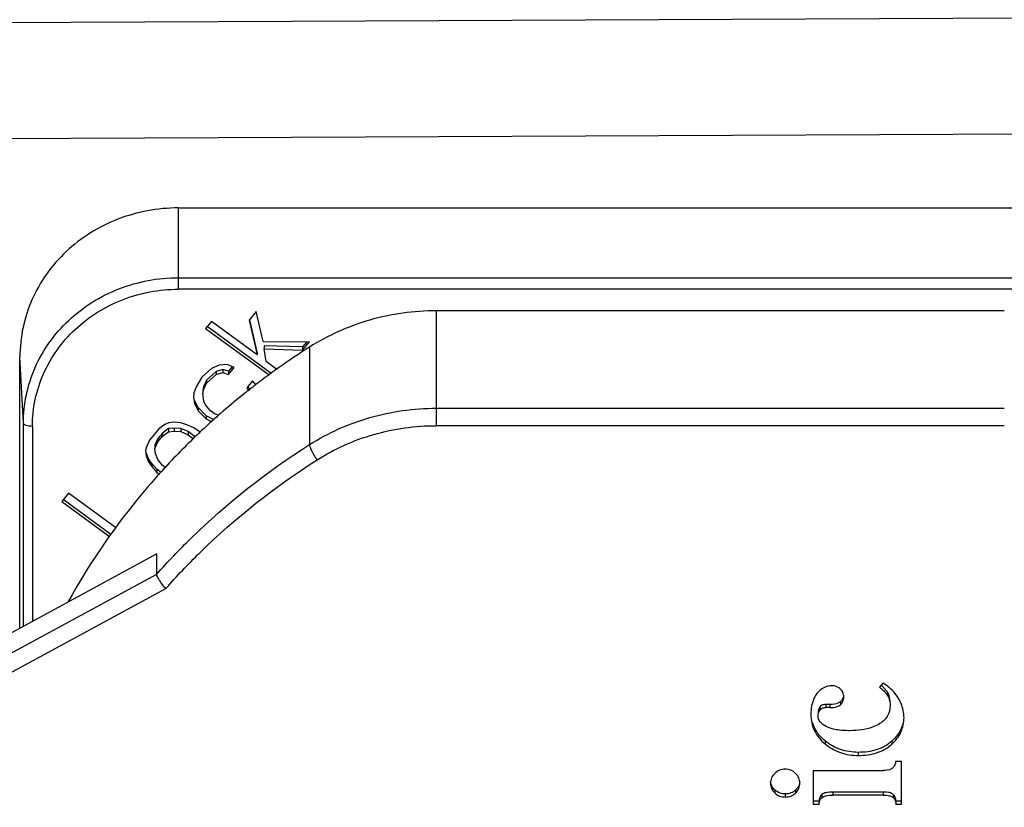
# Model space of a CAD drawing. Header units: millimetres. Extents: x 0 to 420, y 0 to 297.
# Tile 103 of 140: x 286.91 to 293.43, y 174.03 to 179.26. Entities that reach past the tile are written whole.
import ezdxf

# ---------------------------------------------------------------- set-up
doc = ezdxf.new("R2010")
doc.units = ezdxf.units.MM
doc.header["$LTSCALE"] = 23.1
doc.layers.get('0').update_dxf_attribs({"linetype": 'CONTINUOUS'})
doc.layers.add('DIM_PILOTEES', color=7, linetype='CONTINUOUS')
doc.styles.get("Standard").update_dxf_attribs({"font": 'txt', "width": 0.7})
doc.dimstyles.new('DIMSTYLE_2', dxfattribs={"dimtxt": 2.5, "dimasz": 3.5, "dimexe": 2, "dimexo": 0, "dimtad": 1, "dimlfac": 3.333333, "dimdsep": 46, "dimtxsty": 'Standard', "dimblk": '_FILLED', "dimblk1": '_FILLED', "dimblk2": '_FILLED', "dimcen": 0.09, "dimazin": 2, "dimtp": 0.5, "dimtm": 0.5, "dimtfac": 1, "dimtofl": 0, "dimtmove": 0, "dimatfit": 3, "dimldrblk": '_FILLED', "dimfxl": 0, "dimtolj": 1, "dimarcsym": 0})
doc.dimstyles.new('DIMSTYLE_5', dxfattribs={"dimtxt": 2.5, "dimasz": 3.5, "dimexe": 2, "dimexo": 0, "dimtad": 1, "dimlfac": 3.333333, "dimdsep": 46, "dimtxsty": 'Standard', "dimblk": '_FILLED', "dimblk1": '_FILLED', "dimblk2": '_FILLED', "dimcen": 0.09, "dimazin": 2, "dimtp": 0.3, "dimtm": 0.3, "dimtfac": 1, "dimtofl": 0, "dimtmove": 0, "dimatfit": 3, "dimldrblk": '_FILLED', "dimfxl": 0, "dimtolj": 1, "dimarcsym": 0})

# ---------------------------------------------------------------- blocks, each defined once
blk = doc.blocks.new('_FILLED')
at = {"color": 0, "linetype": 'ByBlock'}
blk.add_solid([(0, 0), (-1, 0.1429), (-1, -0.1429)], dxfattribs=at)
blk = doc.blocks.new('*D14')
at = {"layer": 'DIM_PILOTEES', "color": 2, "linetype": 'Continuous'}
for p, q in [((279.5564, 179.2504), (279.5564, 110.0071)), ((353.4843, 165.3236), (353.4843, 110.0071)), ((279.5564, 112.0071), (316.5204, 112.0071)), ((353.4843, 112.0071), (316.5204, 112.0071))]:
    blk.add_line(p, q, dxfattribs=at)
at = {"layer": 'DIM_PILOTEES', "color": 2, "linetype": 'Continuous', "xscale": 3.5, "yscale": 3.5, "zscale": 3.5, "rotation": 180}
blk.add_blockref('_FILLED', (279.5564, 112.0071), dxfattribs=at)
at = {"layer": 'DIM_PILOTEES', "color": 2, "linetype": 'Continuous', "xscale": 3.5, "yscale": 3.5, "zscale": 3.5}
blk.add_blockref('_FILLED', (353.4843, 112.0071), dxfattribs=at)
at = {"layer": 'DIM_PILOTEES', "color": 2, "linetype": 'Continuous', "insert": (318.5966, 115.1321), "char_height": 2.5, "width": 16.607143, "attachment_point": 2, "line_spacing_factor": 0.9}
blk.add_mtext('{\\ftxt;\\W0.0001;\\H0.0001;\\~}{\\ftxt;\\W4.4285714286;\\H2.5; }{\\ftxt;\\W0.0001;\\H0.0001;\\~}', dxfattribs=at)
blk = doc.blocks.new('*D15')
at = {"layer": 'DIM_PILOTEES', "color": 2, "linetype": 'Continuous'}
for p, q in [((279.5564, 176.5611), (279.5564, 119.7219)), ((313.5164, 134.887), (313.5164, 119.7219)), ((279.5564, 121.7219), (296.5364, 121.7219)), ((313.5164, 121.7219), (296.5364, 121.7219))]:
    blk.add_line(p, q, dxfattribs=at)
at = {"layer": 'DIM_PILOTEES', "color": 2, "linetype": 'Continuous', "xscale": 3.5, "yscale": 3.5, "zscale": 3.5, "rotation": 180}
blk.add_blockref('_FILLED', (279.5564, 121.7219), dxfattribs=at)
at = {"layer": 'DIM_PILOTEES', "color": 2, "linetype": 'Continuous', "xscale": 3.5, "yscale": 3.5, "zscale": 3.5}
blk.add_blockref('_FILLED', (313.5164, 121.7219), dxfattribs=at)
at = {"layer": 'DIM_PILOTEES', "color": 2, "linetype": 'Continuous', "insert": (296.5364, 124.8469), "char_height": 2.5, "width": 12.053571, "attachment_point": 2, "line_spacing_factor": 0.9}
blk.add_mtext('{\\ftxt;\\W0.0001;\\H0.0001;\\~}{\\ftxt;\\W3.2142857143;\\H2.5; }{\\ftxt;\\W0.0001;\\H0.0001;\\~}', dxfattribs=at)
blk = doc.blocks.new('*D16')
at = {"layer": 'DIM_PILOTEES', "color": 2, "linetype": 'Continuous'}
for p, q in [((279.5564, 179.2504), (279.5564, 148.7049)), ((302.3564, 169.9296), (302.3564, 148.7049)), ((279.5564, 150.7049), (290.9564, 150.7049)), ((302.3564, 150.7049), (290.9564, 150.7049))]:
    blk.add_line(p, q, dxfattribs=at)
at = {"layer": 'DIM_PILOTEES', "color": 2, "linetype": 'Continuous', "xscale": 3.5, "yscale": 3.5, "zscale": 3.5, "rotation": 180}
blk.add_blockref('_FILLED', (279.5564, 150.7049), dxfattribs=at)
at = {"layer": 'DIM_PILOTEES', "color": 2, "linetype": 'Continuous', "xscale": 3.5, "yscale": 3.5, "zscale": 3.5}
blk.add_blockref('_FILLED', (302.3564, 150.7049), dxfattribs=at)
at = {"layer": 'DIM_PILOTEES', "color": 2, "linetype": 'Continuous', "insert": (291.5544, 153.8299), "char_height": 2.5, "width": 5.892857, "attachment_point": 2, "line_spacing_factor": 0.9}
blk.add_mtext('{\\ftxt;\\W0.0001;\\H0.0001;\\~}{\\ftxt;\\W1.5714285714;\\H2.5; }{\\ftxt;\\W0.0001;\\H0.0001;\\~}', dxfattribs=at)
blk = doc.blocks.new('*D19')
at = {"layer": 'DIM_PILOTEES', "color": 2, "linetype": 'Continuous'}
for p, q in [((284.7776, 184.237), (259.4717, 184.237)), ((261.4717, 184.237), (261.4717, 159.112)), ((261.4717, 133.987), (261.4717, 159.112)), ((315.3164, 133.987), (259.4717, 133.987))]:
    blk.add_line(p, q, dxfattribs=at)
at = {"layer": 'DIM_PILOTEES', "color": 2, "linetype": 'Continuous', "xscale": 3.5, "yscale": 3.5, "zscale": 3.5}
for p, rotation in [((261.4717, 184.237), 90), ((261.4717, 133.987), 270)]:
    blk.add_blockref('_FILLED', p, dxfattribs=dict(at, rotation=rotation))
at = {"layer": 'DIM_PILOTEES', "color": 2, "linetype": 'Continuous', "insert": (258.3467, 160.9501), "char_height": 2.5, "width": 12.857143, "attachment_point": 2, "rotation": 90, "line_spacing_factor": 0.9}
blk.add_mtext('{\\ftxt;\\W0.0001;\\H0.0001;\\~}{\\ftxt;\\W3.4285714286;\\H2.5; }{\\ftxt;\\W0.0001;\\H0.0001;\\~}', dxfattribs=at)

msp = doc.modelspace()

# ---------------------------------------------------------------- linework, layer by layer
at = {"color": 7, "linetype": 'Continuous'}
for p, q in [((284.3564, 179.226), (301.9182, 179.3071)), ((284.3564, 178.4567), (301.9182, 178.5378)), ((287.9564, 178.0072), (295.1564, 178.0072)), ((287.9564, 178.0072), (287.9564, 177.4679)), ((287.9564, 177.5444), (295.1564, 177.5444)), ((295.1564, 177.4679), (287.9564, 177.4679)), ((288.4735, 177.3198), (288.4273, 177.2642)), ((288.5196, 177.1219), (288.4735, 177.3198)), ((293.4311, 177.3254), (289.665, 177.3254)), ((289.665, 177.3254), (289.665, 176.5636)), ((288.1764, 177.2547), (288.1379, 177.2084)), ((288.4782, 177.0331), (288.1764, 177.2547)), ((288.4273, 177.2642), (288.4782, 177.0331)), ((288.4782, 177.0536), (288.4316, 177.2652)), ((288.1379, 177.2084), (288.5579, 176.9)), ((288.5724, 176.9099), (288.1477, 177.2217)), ((288.5196, 177.1219), (288.8262, 177.1204)), ((288.8092, 177.1205), (288.78, 177.0854)), ((288.78, 177.0649), (288.8262, 177.1204)), ((288.4782, 177.0536), (288.4782, 177.0331)), ((288.78, 177.0854), (288.5267, 177.0925)), ((288.5267, 177.0925), (288.5267, 177.072)), ((288.5267, 177.072), (288.78, 177.0649)), ((288.5385, 176.9888), (288.5267, 177.072)), ((288.78, 177.0854), (288.78, 177.0649)), ((288.8259, 177.0842), (288.8259, 176.4377)), ((286.9295, 176.5794), (286.907, 177.021)), ((286.907, 175.2208), (286.907, 177.021)), ((288.6104, 176.9361), (288.5385, 176.9888)), ((288.1757, 176.9421), (288.1118, 176.8847)), ((288.2083, 176.9238), (288.1443, 176.8664)), ((288.2266, 176.9644), (288.1757, 176.9421)), ((288.2515, 176.9368), (288.2083, 176.9238)), ((288.2083, 176.9238), (288.2083, 176.9033)), ((288.2083, 176.9033), (288.2515, 176.9163)), ((288.2799, 176.97), (288.2266, 176.9644)), ((288.2894, 176.9239), (288.2515, 176.9368)), ((288.2515, 176.9368), (288.2515, 176.9163)), ((288.2515, 176.9163), (288.2894, 176.9034)), ((288.3278, 176.9497), (288.2799, 176.97)), ((288.3152, 176.955), (288.2894, 176.9239)), ((288.2894, 176.9034), (288.3278, 176.9497)), ((288.2894, 176.9239), (288.2894, 176.9034)), ((288.1118, 176.8847), (288.0757, 176.8218)), ((288.1443, 176.8664), (288.1236, 176.822)), ((288.1443, 176.8459), (288.2083, 176.9033)), ((288.1443, 176.8664), (288.1443, 176.8459)), ((288.4485, 176.8611), (288.4101, 176.8148)), ((288.4714, 176.8338), (288.4485, 176.8611)), ((288.0597, 176.7441), (288.0627, 176.7866)), ((288.0757, 176.8218), (288.0627, 176.7866)), ((288.1236, 176.822), (288.1183, 176.7961)), ((288.1183, 176.7756), (288.1236, 176.8015)), ((288.1183, 176.7961), (288.1183, 176.7756)), ((288.1236, 176.8015), (288.1443, 176.8459)), ((288.1236, 176.822), (288.1236, 176.8015)), ((288.4101, 176.8148), (288.4238, 176.7956)), ((288.4326, 176.8039), (288.418, 176.8243)), ((288.4312, 176.8054), (288.4227, 176.7987)), ((288.4332, 176.8031), (288.4248, 176.7964)), ((288.0597, 176.7441), (288.0644, 176.7108)), ((288.0644, 176.7313), (288.0625, 176.7445)), ((288.0893, 176.6833), (288.0644, 176.7313)), ((288.1254, 176.7257), (288.1183, 176.7756)), ((288.1378, 176.7017), (288.1254, 176.7257)), ((288.0644, 176.7108), (288.0893, 176.6628)), ((288.1419, 176.6297), (288.0893, 176.6833)), ((288.0893, 176.6833), (288.0893, 176.6628)), ((288.0893, 176.6628), (288.1419, 176.6092)), ((288.1703, 176.6629), (288.1378, 176.7017)), ((288.2005, 176.6407), (288.1703, 176.6629)), ((289.665, 176.6789), (293.4311, 176.6789)), ((288.1935, 176.6031), (288.1419, 176.6297)), ((288.1419, 176.6297), (288.1419, 176.6092)), ((288.1419, 176.6092), (288.1793, 176.5899)), ((288.2261, 176.6335), (288.2005, 176.6407)), ((288.2148, 176.6253), (288.2096, 176.6207)), ((288.216, 176.6241), (288.2109, 176.6194)), ((286.9295, 175.233), (286.9295, 176.5794)), ((286.9895, 176.5592), (286.9895, 175.2656)), ((287.8271, 176.5422), (287.7655, 176.4682)), ((287.8679, 176.5719), (287.8271, 176.5422)), ((287.8927, 176.5443), (287.8519, 176.5147)), ((287.8519, 176.4942), (287.8927, 176.5238)), ((287.8933, 176.583), (287.8679, 176.5719)), ((287.9283, 176.5481), (287.8927, 176.5443)), ((287.8927, 176.5443), (287.8927, 176.5238)), ((287.8927, 176.5238), (287.9283, 176.5276)), ((287.9289, 176.5867), (287.8933, 176.583)), ((287.9738, 176.5444), (287.9283, 176.5481)), ((287.9283, 176.5481), (287.9283, 176.5276)), ((287.9283, 176.5276), (287.9738, 176.5239)), ((287.9744, 176.5831), (287.9289, 176.5867)), ((288.0218, 176.5242), (287.9738, 176.5444)), ((287.9738, 176.5444), (287.9738, 176.5239)), ((287.9738, 176.5239), (288.0218, 176.5036)), ((288.0123, 176.5702), (287.9744, 176.5831)), ((288.0602, 176.5499), (288.0123, 176.5702)), ((288.062, 176.4946), (288.0218, 176.5242)), ((288.0218, 176.5242), (288.0218, 176.5036)), ((288.1005, 176.5204), (288.0602, 176.5499)), ((293.4311, 176.5636), (289.665, 176.5636)), ((287.7655, 176.4682), (287.7448, 176.4238)), ((287.8211, 176.4777), (287.8004, 176.4333)), ((287.8004, 176.4128), (287.8211, 176.4572)), ((287.8519, 176.5147), (287.8211, 176.4777)), ((287.8211, 176.4572), (287.8519, 176.4942)), ((287.8211, 176.4777), (287.8211, 176.4572)), ((287.8519, 176.5147), (287.8519, 176.4942)), ((288.0218, 176.5036), (288.0582, 176.4769)), ((288.0687, 176.4867), (288.062, 176.4946)), ((288.062, 176.4946), (288.062, 176.4804)), ((288.1, 176.5205), (288.0933, 176.5141)), ((288.1025, 176.5182), (288.0957, 176.5119)), ((287.7448, 176.4238), (287.7394, 176.3979)), ((287.7394, 176.3979), (287.7442, 176.3646)), ((287.7442, 176.3851), (287.7423, 176.3983)), ((287.8004, 176.4333), (287.8004, 176.4128)), ((287.8051, 176.3795), (287.8004, 176.4128)), ((287.7589, 176.3445), (287.7442, 176.3851)), ((287.7442, 176.3646), (287.7589, 176.3239)), ((287.7814, 176.313), (287.7589, 176.3445)), ((287.7589, 176.3445), (287.7589, 176.3239)), ((287.8199, 176.3388), (287.8051, 176.3795)), ((287.8525, 176.3), (287.8199, 176.3388)), ((287.7589, 176.3239), (287.7814, 176.2925)), ((287.814, 176.2742), (287.7814, 176.313)), ((287.7814, 176.313), (287.7814, 176.2925)), ((287.7814, 176.2925), (287.814, 176.2537)), ((287.8427, 176.2532), (287.814, 176.2742)), ((287.814, 176.2742), (287.814, 176.2537)), ((287.8724, 176.2854), (287.8525, 176.3)), ((287.8716, 176.2896), (287.8679, 176.2855)), ((287.8743, 176.2874), (287.8705, 176.2833)), ((287.814, 176.2537), (287.8314, 176.2409)), ((287.2298, 176.1162), (287.1836, 176.0606)), ((287.5095, 175.8419), (287.1934, 176.074)), ((287.5411, 175.8877), (287.2298, 176.1162)), ((287.1836, 176.0606), (287.5002, 175.8282)), ((287.814, 175.7129), (285.3188, 174.3592)), ((287.814, 175.5795), (287.814, 175.7129)), ((285.3188, 174.2258), (287.814, 175.5795)), ((285.3638, 174.1218), (287.8729, 175.483)), ((292.6267, 174.8565), (292.6029, 174.8307)), ((292.6572, 174.7956), (292.6572, 174.7751)), ((292.2081, 174.6981), (292.2081, 174.6776)), ((292.2771, 174.7148), (292.2472, 174.7148)), ((292.2472, 174.7148), (292.2472, 174.6942)), ((292.2771, 174.6942), (292.2771, 174.7148)), ((292.3448, 174.7331), (292.3448, 174.7126)), ((292.2771, 174.6942), (292.2472, 174.6942)), ((292.2431, 174.4741), (292.2431, 174.4536)), ((292.6848, 174.4715), (292.6848, 174.451)), ((292.4626, 174.3977), (292.4626, 174.3772)), ((292.7121, 174.3394), (292.7481, 174.3394)), ((292.7481, 174.3394), (292.7481, 174.0527)), ((292.1673, 174.278), (292.6303, 174.278)), ((292.1673, 174.0527), (292.1673, 174.278)), ((291.9103, 174.1488), (291.9103, 174.1282)), ((291.9794, 174.122), (291.9794, 174.1014)), ((292.0483, 174.1483), (292.0483, 174.1278)), ((292.2216, 174.1174), (292.2216, 174.0968)), ((292.6303, 174.1346), (292.2942, 174.1346)), ((292.2942, 174.1346), (292.2942, 174.114)), ((292.6303, 174.114), (292.2942, 174.114)), ((292.6303, 174.114), (292.6303, 174.1346)), ((292.6949, 174.1184), (292.6949, 174.0979)), ((292.2033, 174.0732), (292.1673, 174.0732)), ((292.2033, 174.0527), (292.1673, 174.0527)), ((292.7481, 174.0732), (292.7121, 174.0732)), ((292.7481, 174.0527), (292.7121, 174.0527))]:
    msp.add_line(p, q, dxfattribs=at)
for centre, radius, start, end in [((291.4312, 172.9761), 4.8646, 122.38309, 125.27944), ((291.4182, 172.9946), 4.842, 125.2798, 127.50559), ((291.4028, 173.0147), 4.8166, 128.22125, 128.59085), ((291.4066, 173.0098), 4.8229, 127.81214, 128.09361), ((291.409, 173.0067), 4.8268, 127.50661, 127.81213), ((291.3903, 173.0301), 4.7968, 128.58956, 130.8456), ((291.3766, 173.0461), 4.7757, 130.84714, 131.03097), ((291.3577, 173.0675), 4.7472, 131.54037, 133.33219), ((291.373, 173.0503), 4.7701, 131.03092, 131.45767), ((291.3152, 173.112), 4.6856, 133.44095, 137.29991), ((292.5432, 174.7255), 0.1338, 31.57355, 36.70614)]:
    msp.add_arc(centre, radius, start, end, dxfattribs=at)
for points, knots in [([(287.9564, 178.0072), (287.8202, 178.0072), (287.5473, 177.9569), (287.1988, 177.7398), (286.9628, 177.4121), (286.907, 177.1496), (286.907, 177.021)], [0, 0, 0, 0, 0.257137, 0.510151, 0.757221, 1, 1, 1, 1]), ([(286.9295, 176.5794), (286.9295, 176.7052), (286.9842, 176.9621), (287.2151, 177.2828), (287.5561, 177.4952), (287.8232, 177.5444), (287.9564, 177.5444)], [0, 0, 0, 0, 0.242778, 0.489849, 0.742864, 1, 1, 1, 1]), ([(286.9895, 176.5592), (286.9895, 176.6777), (287.041, 176.9196), (287.2584, 177.2215), (287.5795, 177.4215), (287.831, 177.4679), (287.9564, 177.4679)], [0, 0, 0, 0, 0.242779, 0.489849, 0.742863, 1, 1, 1, 1]), ([(289.665, 177.3254), (289.5173, 177.3254), (289.2219, 177.2843), (288.9494, 177.1625), (288.8259, 177.0842)], [0, 0, 0, 0, 0.502422, 1, 1, 1, 1]), ([(288.8259, 176.4377), (288.9494, 176.5161), (289.2219, 176.6379), (289.5173, 176.6789), (289.665, 176.6789)], [0, 0, 0, 0, 0.497578, 1, 1, 1, 1]), ([(286.9895, 176.5592), (286.9753, 176.5592), (286.9559, 176.5614), (286.9355, 176.5695), (286.9296, 176.5764), (286.9295, 176.5794)], [0, 0, 0, 0, 0.641228, 0.861933, 1, 1, 1, 1]), ([(288.8762, 176.3369), (288.9923, 176.4105), (289.2485, 176.525), (289.5262, 176.5636), (289.665, 176.5636)], [0, 0, 0, 0, 0.497578, 1, 1, 1, 1]), ([(287.814, 175.5795), (287.8872, 175.6619), (288.1934, 175.9824), (288.5448, 176.2594), (288.8259, 176.4377)], [0, 0, 0, 0, 0.248684, 1, 1, 1, 1]), ([(288.8259, 176.4377), (288.8259, 176.4319), (288.8306, 176.4172), (288.8458, 176.3828), (288.8629, 176.3554), (288.8762, 176.3369)], [0, 0, 0, 0, 0.15523, 0.396179, 1, 1, 1, 1]), ([(287.8729, 175.483), (287.9453, 175.565), (288.2484, 175.8842), (288.5971, 176.1598), (288.8762, 176.3369)], [0, 0, 0, 0, 0.248671, 1, 1, 1, 1]), ([(287.8679, 176.2855), (287.8056, 176.2179), (287.5662, 175.9418), (287.3596, 175.6372), (287.2276, 175.3977)], [0, 0, 0, 0, 0.251537, 1, 1, 1, 1]), ([(287.8729, 175.483), (287.8576, 175.5003), (287.8375, 175.5259), (287.8196, 175.5591), (287.814, 175.5736), (287.814, 175.5795)], [0, 0, 0, 0, 0.605117, 0.845838, 1, 1, 1, 1]), ([(292.2911, 174.8393), (292.2718, 174.8393), (292.2316, 174.8305), (292.2015, 174.8028), (292.1892, 174.7871)], [0, 0, 0, 0, 0.491824, 1, 1, 1, 1]), ([(292.3442, 174.8181), (292.3338, 174.8279), (292.3155, 174.8377), (292.2961, 174.8393), (292.2911, 174.8393)], [0, 0, 0, 0, 0.740516, 1, 1, 1, 1]), ([(292.6029, 174.8307), (292.6087, 174.8263), (292.629, 174.8101), (292.6474, 174.791), (292.6572, 174.7751)], [0, 0, 0, 0, 0.282148, 1, 1, 1, 1]), ([(292.6505, 174.8055), (292.648, 174.8088), (292.6368, 174.8227), (292.6235, 174.8348), (292.6128, 174.8434)], [0, 0, 0, 0, 0.229657, 1, 1, 1, 1]), ([(292.7279, 174.7584), (292.7216, 174.7686), (292.6944, 174.8073), (292.6572, 174.8388), (292.6267, 174.8565)], [0, 0, 0, 0, 0.253714, 1, 1, 1, 1]), ([(292.1892, 174.7871), (292.1825, 174.7784), (292.1566, 174.7372), (292.149, 174.6868), (292.149, 174.6495)], [0, 0, 0, 0, 0.227849, 1, 1, 1, 1]), ([(292.3668, 174.7653), (292.3668, 174.7751), (292.3633, 174.795), (292.3513, 174.8114), (292.3442, 174.8181)], [0, 0, 0, 0, 0.49873, 1, 1, 1, 1]), ([(292.3448, 174.7126), (292.3519, 174.7186), (292.364, 174.7351), (292.3668, 174.7551), (292.3668, 174.7653)], [0, 0, 0, 0, 0.4757, 1, 1, 1, 1]), ([(292.3662, 174.7749), (292.3658, 174.7715), (292.3636, 174.759), (292.3577, 174.7471), (292.3517, 174.74)], [0, 0, 0, 0, 0.267125, 1, 1, 1, 1]), ([(292.6743, 174.7302), (292.6743, 174.7362), (292.6731, 174.7589), (292.6659, 174.7814), (292.6572, 174.7956)], [0, 0, 0, 0, 0.264327, 1, 1, 1, 1]), ([(292.6572, 174.7751), (292.6601, 174.7704), (292.6705, 174.7501), (292.6743, 174.7269), (292.6743, 174.7097)], [0, 0, 0, 0, 0.24318, 1, 1, 1, 1]), ([(292.2472, 174.7148), (292.2429, 174.7148), (292.2286, 174.7139), (292.2138, 174.7066), (292.2081, 174.6981)], [0, 0, 0, 0, 0.296097, 1, 1, 1, 1]), ([(292.3448, 174.7331), (292.341, 174.7299), (292.3208, 174.717), (292.2958, 174.7148), (292.2771, 174.7148)], [0, 0, 0, 0, 0.209814, 1, 1, 1, 1]), ([(292.2771, 174.6942), (292.2842, 174.6942), (292.3076, 174.6952), (292.3323, 174.7018), (292.3448, 174.7126)], [0, 0, 0, 0, 0.302291, 1, 1, 1, 1]), ([(292.6743, 174.7097), (292.6743, 174.6844), (292.6622, 174.6309), (292.6203, 174.596), (292.5975, 174.5834)], [0, 0, 0, 0, 0.493683, 1, 1, 1, 1]), ([(292.7664, 174.6283), (292.7664, 174.6395), (292.7632, 174.6851), (292.7461, 174.7293), (292.7279, 174.7584)], [0, 0, 0, 0, 0.246628, 1, 1, 1, 1]), ([(292.149, 174.6495), (292.149, 174.6124), (292.1639, 174.5362), (292.2141, 174.4772), (292.2431, 174.4536)], [0, 0, 0, 0, 0.498323, 1, 1, 1, 1]), ([(292.2502, 174.5687), (292.2352, 174.5765), (292.2081, 174.5948), (292.1972, 174.6267), (292.1972, 174.6409)], [0, 0, 0, 0, 0.545035, 1, 1, 1, 1]), ([(292.2177, 174.6869), (292.2196, 174.6881), (292.2287, 174.6929), (292.2393, 174.6942), (292.2472, 174.6942)], [0, 0, 0, 0, 0.223454, 1, 1, 1, 1]), ([(292.2431, 174.4741), (292.2234, 174.4902), (292.1885, 174.5264), (292.1665, 174.5718), (292.1596, 174.5949)], [0, 0, 0, 0, 0.512726, 1, 1, 1, 1]), ([(292.4095, 174.5412), (292.3784, 174.5412), (292.3242, 174.5439), (292.2708, 174.558), (292.2502, 174.5687)], [0, 0, 0, 0, 0.572736, 1, 1, 1, 1]), ([(292.5975, 174.5834), (292.5845, 174.5762), (292.5254, 174.5493), (292.4593, 174.5412), (292.4095, 174.5412)], [0, 0, 0, 0, 0.230177, 1, 1, 1, 1]), ([(292.6848, 174.451), (292.71, 174.4738), (292.753, 174.5277), (292.7664, 174.5956), (292.7664, 174.6283)], [0, 0, 0, 0, 0.509742, 1, 1, 1, 1]), ([(292.7641, 174.6149), (292.7604, 174.5882), (292.7426, 174.534), (292.706, 174.4907), (292.6848, 174.4715)], [0, 0, 0, 0, 0.485155, 1, 1, 1, 1]), ([(292.4626, 174.3977), (292.4229, 174.3977), (292.3433, 174.4094), (292.2733, 174.4495), (292.2431, 174.4741)], [0, 0, 0, 0, 0.504531, 1, 1, 1, 1]), ([(292.2431, 174.4536), (292.2733, 174.4289), (292.3433, 174.3889), (292.4229, 174.3772), (292.4626, 174.3772)], [0, 0, 0, 0, 0.495469, 1, 1, 1, 1]), ([(292.6848, 174.4715), (292.6573, 174.4467), (292.5855, 174.4068), (292.505, 174.3977), (292.4626, 174.3977)], [0, 0, 0, 0, 0.465994, 1, 1, 1, 1]), ([(292.4626, 174.3772), (292.505, 174.3772), (292.5855, 174.3862), (292.6573, 174.4262), (292.6848, 174.451)], [0, 0, 0, 0, 0.534006, 1, 1, 1, 1]), ([(292.7121, 174.3394), (292.7114, 174.3344), (292.7081, 174.3174), (292.6996, 174.3008), (292.6903, 174.2928)], [0, 0, 0, 0, 0.291323, 1, 1, 1, 1]), ([(291.9101, 174.2582), (291.9012, 174.2499), (291.8859, 174.2302), (291.8811, 174.2056), (291.8811, 174.1937)], [0, 0, 0, 0, 0.506802, 1, 1, 1, 1]), ([(291.9787, 174.2855), (291.9661, 174.2855), (291.9407, 174.2812), (291.9192, 174.2668), (291.9101, 174.2582)], [0, 0, 0, 0, 0.50211, 1, 1, 1, 1]), ([(292.0483, 174.2579), (292.0393, 174.2667), (292.0175, 174.2813), (291.9916, 174.2855), (291.9787, 174.2855)], [0, 0, 0, 0, 0.494256, 1, 1, 1, 1]), ([(292.0764, 174.1932), (292.0764, 174.205), (292.0719, 174.2296), (292.057, 174.2495), (292.0483, 174.2579)], [0, 0, 0, 0, 0.493877, 1, 1, 1, 1]), ([(292.6903, 174.2928), (292.6872, 174.2901), (292.6691, 174.2792), (292.6471, 174.278), (292.6303, 174.278)], [0, 0, 0, 0, 0.19659, 1, 1, 1, 1]), ([(291.8811, 174.1937), (291.8811, 174.1816), (291.8858, 174.1567), (291.9012, 174.1366), (291.9103, 174.1282)], [0, 0, 0, 0, 0.496654, 1, 1, 1, 1]), ([(291.9103, 174.1488), (291.9064, 174.1524), (291.8924, 174.1671), (291.8839, 174.1869), (291.8819, 174.2017)], [0, 0, 0, 0, 0.262783, 1, 1, 1, 1]), ([(292.0483, 174.1278), (292.0571, 174.1361), (292.0721, 174.1563), (292.0764, 174.181), (292.0764, 174.1932)], [0, 0, 0, 0, 0.50044, 1, 1, 1, 1]), ([(291.9794, 174.122), (291.9668, 174.122), (291.9412, 174.126), (291.9195, 174.1402), (291.9103, 174.1488)], [0, 0, 0, 0, 0.500492, 1, 1, 1, 1]), ([(291.9103, 174.1282), (291.9195, 174.1197), (291.9412, 174.1054), (291.9668, 174.1014), (291.9794, 174.1014)], [0, 0, 0, 0, 0.499508, 1, 1, 1, 1]), ([(292.0483, 174.1483), (292.0393, 174.1398), (292.0175, 174.1259), (291.992, 174.122), (291.9794, 174.122)], [0, 0, 0, 0, 0.494826, 1, 1, 1, 1]), ([(291.9794, 174.1014), (291.992, 174.1014), (292.0175, 174.1054), (292.0393, 174.1193), (292.0483, 174.1278)], [0, 0, 0, 0, 0.505174, 1, 1, 1, 1]), ([(292.2216, 174.1174), (292.2158, 174.1119), (292.2058, 174.0982), (292.2033, 174.0816), (292.2033, 174.0732)], [0, 0, 0, 0, 0.487404, 1, 1, 1, 1]), ([(292.2942, 174.1346), (292.279, 174.1346), (292.254, 174.1333), (292.2289, 174.1243), (292.2216, 174.1174)], [0, 0, 0, 0, 0.60016, 1, 1, 1, 1]), ([(292.2216, 174.0968), (292.2289, 174.1038), (292.254, 174.1128), (292.279, 174.114), (292.2942, 174.114)], [0, 0, 0, 0, 0.39984, 1, 1, 1, 1]), ([(292.6949, 174.1184), (292.6881, 174.1245), (292.6662, 174.1332), (292.6437, 174.1346), (292.6303, 174.1346)], [0, 0, 0, 0, 0.406261, 1, 1, 1, 1]), ([(292.6303, 174.114), (292.6437, 174.114), (292.6662, 174.1127), (292.6881, 174.104), (292.6949, 174.0979)], [0, 0, 0, 0, 0.593739, 1, 1, 1, 1]), ([(292.7121, 174.0732), (292.7121, 174.082), (292.7101, 174.0988), (292.7006, 174.1131), (292.6949, 174.1184)], [0, 0, 0, 0, 0.529479, 1, 1, 1, 1]), ([(292.2033, 174.0527), (292.2033, 174.0611), (292.2058, 174.0777), (292.2158, 174.0914), (292.2216, 174.0968)], [0, 0, 0, 0, 0.512596, 1, 1, 1, 1]), ([(292.6949, 174.0979), (292.7006, 174.0926), (292.7101, 174.0783), (292.7121, 174.0614), (292.7121, 174.0527)], [0, 0, 0, 0, 0.470521, 1, 1, 1, 1])]:
    msp.add_open_spline(points, degree=3, knots=knots, dxfattribs=at)
for points in [[(292.2081, 174.6981), (292.201, 174.6875), (292.1972, 174.6742), (292.1972, 174.6614)], [(292.3517, 174.74), (292.3496, 174.7375), (292.3473, 174.7352), (292.3448, 174.7331)], [(292.1972, 174.6409), (292.1972, 174.6537), (292.201, 174.667), (292.2081, 174.6776)], [(292.2081, 174.6776), (292.2106, 174.6813), (292.214, 174.6845), (292.2177, 174.6869)], [(292.0759, 174.2035), (292.0746, 174.1908), (292.0705, 174.1781), (292.0639, 174.1673)], [(292.0639, 174.1673), (292.0596, 174.1603), (292.0543, 174.1539), (292.0483, 174.1483)]]:
    msp.add_open_spline(points, degree=3, dxfattribs=at)

# ---------------------------------------------------------------- dimensions: what is measured, and where the dimension line sits
at = {"layer": 'DIM_PILOTEES', "color": 2, "linetype": 'Continuous'}
dim = msp.add_linear_dim(base=(261.4717, 184.237), p1=(315.3164, 133.987), p2=(284.7776, 184.237), angle=90, text='{\\ftxt;\\W0.0001;\\H0.0001;\\~}{\\ftxt;\\W3.4285714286;\\H2.5; }{\\ftxt;\\W0.0001;\\H0.0001;\\~}', dimstyle='DIMSTYLE_2', dxfattribs=at)
dim.commit()
dim.dimension.update_dxf_attribs({"geometry": '*D19', "text_midpoint": (261.4717, 160.593), "dimtype": 160})
for base, p1, p2, text, dimstyle, picture, middle in [((353.4843, 112.0071), (279.5564, 179.2504), (353.4843, 165.3236), '{\\ftxt;\\W0.0001;\\H0.0001;\\~}{\\ftxt;\\W4.4285714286;\\H2.5; }{\\ftxt;\\W0.0001;\\H0.0001;\\~}', 'DIMSTYLE_2', '*D14', (318.2395, 112.0071)), ((302.3564, 150.7049), (279.5564, 179.2504), (302.3564, 169.9296), '{\\ftxt;\\W0.0001;\\H0.0001;\\~}{\\ftxt;\\W1.5714285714;\\H2.5; }{\\ftxt;\\W0.0001;\\H0.0001;\\~}', 'DIMSTYLE_5', '*D16', (291.1973, 150.7049)), ((313.5164, 121.7219), (279.5564, 176.5611), (313.5164, 134.887), '{\\ftxt;\\W0.0001;\\H0.0001;\\~}{\\ftxt;\\W3.2142857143;\\H2.5; }{\\ftxt;\\W0.0001;\\H0.0001;\\~}', 'DIMSTYLE_5', '*D15', (296.1793, 121.7219))]:
    dim = msp.add_linear_dim(base=base, p1=p1, p2=p2, text=text, dimstyle=dimstyle, dxfattribs=at)
    dim.commit()
    dim.dimension.update_dxf_attribs({"geometry": picture, "text_midpoint": middle, "dimtype": 160})

doc.saveas('drawing.dxf')
